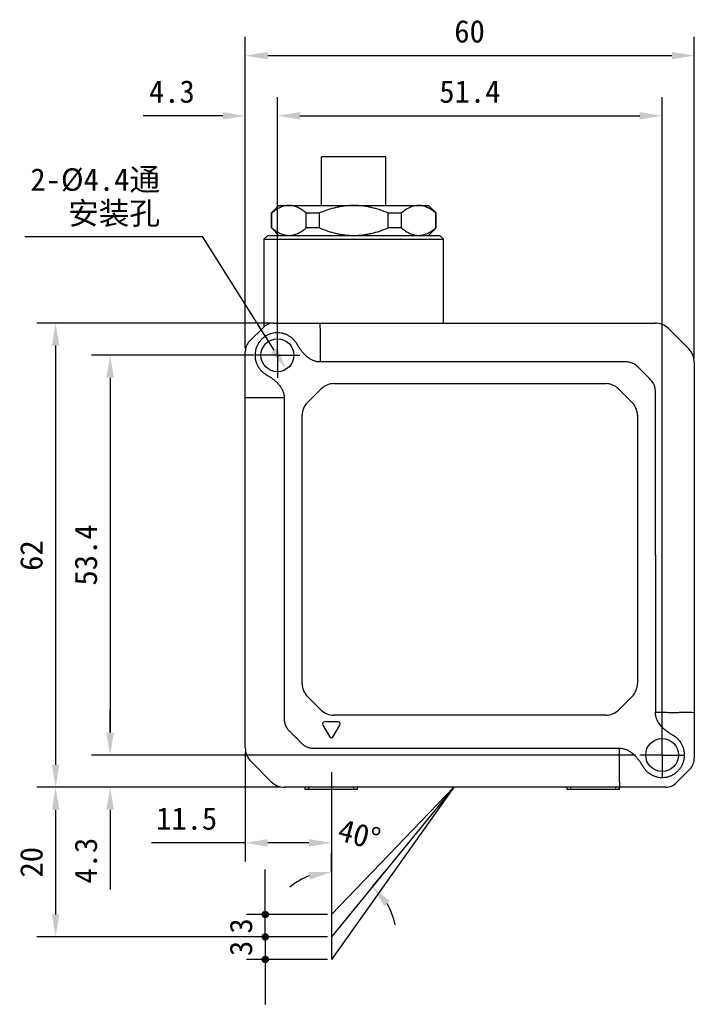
# Model space of a CAD drawing. Header units: millimetres. Extents: x 65 to 268, y 78 to 241.
# Tile 1 of 2: x 65 to 156, y 109 to 241. Entities that reach past the tile are written whole.
import ezdxf

# ---------------------------------------------------------------- set-up
doc = ezdxf.new("R2010")
doc.units = ezdxf.units.MM
doc.header["$LTSCALE"] = 23.1
doc.header["$PDMODE"] = 3
doc.header["$PDSIZE"] = 8
doc.linetypes.add('CENTER', pattern=[0.6, 0.375, -0.075, 0.075, -0.075])
doc.layers.get('0').update_dxf_attribs({"linetype": 'CONTINUOUS'})
doc.layers.get('Defpoints').update_dxf_attribs({"linetype": 'CONTINUOUS'})
for name, color, linetype in [('03_ALL_AXES', 7, 'CONTINUOUS'), ('05_ALL_CURVES', 7, 'CONTINUOUS'), ('51__DRAFT_DIMS', 7, 'CONTINUOUS')]:
    doc.layers.add(name, color=color, linetype=linetype)
doc.styles.get("Standard").update_dxf_attribs({"font": 'simfang.ttf'})
doc.dimstyles.new('DIMSTYLE_1', dxfattribs={"dimtxt": 3, "dimasz": 3, "dimexe": 2.5, "dimexo": 0.5, "dimgap": 0.75, "dimtad": 1, "dimdsep": 46, "dimtxsty": 'STANDARD', "dimblk": '_FILLED', "dimblk1": '_FILLED', "dimblk2": '_FILLED', "dimcen": 0.09, "dimclrd": 8, "dimclre": 8, "dimclrt": 256, "dimazin": 2, "dimtp": 0.3, "dimtm": 0.3, "dimtfac": 1, "dimtofl": 0, "dimtmove": 0, "dimatfit": 3, "dimldrblk": '_FILLED', "dimfxl": 1, "dimtolj": 1, "dimarcsym": 0})
doc.dimstyles.new('DIMSTYLE_2', dxfattribs={"dimtxt": 3, "dimasz": 3, "dimexe": 2.5, "dimexo": 0.5, "dimtad": 1, "dimdsep": 46, "dimtxsty": 'STANDARD', "dimblk": '_FILLED', "dimblk1": '_FILLED', "dimblk2": '_FILLED', "dimcen": 0.09, "dimclrd": 8, "dimclre": 8, "dimclrt": 256, "dimazin": 2, "dimtp": 0.1, "dimtm": 0.1, "dimtfac": 1, "dimtofl": 0, "dimtmove": 0, "dimatfit": 1, "dimldrblk": '_FILLED', "dimfxl": 1, "dimtolj": 1, "dimarcsym": 0})
doc.dimstyles.new('DIMSTYLE_3', dxfattribs={"dimtxt": 3, "dimasz": 3, "dimexe": 2.5, "dimexo": 0.5, "dimgap": 0.75, "dimtad": 1, "dimdsep": 46, "dimtxsty": 'STANDARD', "dimblk": '_FILLED', "dimblk1": '_FILLED', "dimblk2": '_FILLED', "dimcen": 0.09, "dimclrd": 8, "dimclre": 8, "dimclrt": 256, "dimazin": 2, "dimtp": 0.2, "dimtm": 0.2, "dimtfac": 1, "dimtofl": 0, "dimtmove": 0, "dimatfit": 3, "dimldrblk": '_FILLED', "dimfxl": 1, "dimtolj": 1, "dimarcsym": 0})
doc.dimstyles.new('DIMSTYLE_4', dxfattribs={"dimtxt": 3, "dimasz": 3, "dimexe": 2.5, "dimexo": 0.5, "dimgap": 0.75, "dimtad": 1, "dimdsep": 46, "dimtxsty": 'STANDARD', "dimblk": '_FILLED', "dimblk1": '_FILLED', "dimblk2": '_FILLED', "dimcen": 0.09, "dimclrd": 8, "dimclre": 8, "dimclrt": 256, "dimazin": 2, "dimtp": 0.1, "dimtm": 0.1, "dimtfac": 1, "dimtofl": 0, "dimtmove": 0, "dimatfit": 3, "dimldrblk": '_FILLED', "dimfxl": 1, "dimtolj": 1, "dimarcsym": 0})
doc.dimstyles.new('DIMSTYLE_5', dxfattribs={"dimtxt": 3, "dimasz": 3, "dimexe": 2.5, "dimexo": 0.5, "dimgap": 3, "dimtad": 1, "dimdec": 1, "dimdsep": 46, "dimtxsty": 'STANDARD', "dimblk": '_FILLED', "dimblk1": '_FILLED', "dimblk2": '_FILLED', "dimcen": 0.09, "dimclrd": 8, "dimclre": 8, "dimclrt": 256, "dimazin": 2, "dimtp": 0.5, "dimtm": 0.5, "dimtfac": 1, "dimtdec": 1, "dimtofl": 0, "dimtmove": 0, "dimatfit": 3, "dimldrblk": '_FILLED', "dimfxl": 1, "dimtolj": 1, "dimarcsym": 0})

# ---------------------------------------------------------------- blocks, each defined once
blk = doc.blocks.new('_FILLED')
at = {"color": 0, "linetype": 'ByBlock'}
blk.add_solid([(0, 0), (-1, 0.167), (-1, -0.167)], dxfattribs=at)
blk = doc.blocks.new('*D2')
at = {"layer": '51__DRAFT_DIMS', "color": 8, "lineweight": -2}
for p, q in [((95.61, 196.74), (95.61, 238.28)), ((155.61, 195.33), (155.61, 238.28)), ((98.61, 235.78), (152.61, 235.78))]:
    blk.add_line(p, q, dxfattribs=at)
at = {"layer": 'Defpoints', "color": 0}
for p in [(155.61, 235.78), (95.61, 196.24), (155.61, 194.83)]:
    blk.add_point(p, dxfattribs=at)
at = {"layer": '51__DRAFT_DIMS', "color": 8, "linetype": 'ByBlock', "lineweight": -2, "xscale": 3, "yscale": 3, "zscale": 3, "rotation": 180}
blk.add_blockref('_FILLED', (95.61, 235.78), dxfattribs=at)
at = {"layer": '51__DRAFT_DIMS', "color": 8, "linetype": 'ByBlock', "lineweight": -2, "xscale": 3, "yscale": 3, "zscale": 3}
blk.add_blockref('_FILLED', (155.61, 235.78), dxfattribs=at)
at = {"layer": '51__DRAFT_DIMS', "insert": (125.58, 240.53), "char_height": 3, "attachment_point": 2, "line_spacing_factor": 0.9}
blk.add_mtext('\\A1;60', dxfattribs=at)
blk = doc.blocks.new('*D3')
at = {"layer": '51__DRAFT_DIMS', "color": 8, "lineweight": -2}
for p, q in [((98.94, 200.06), (67.77, 200.06)), ((70.27, 197.06), (70.27, 141.06)), ((100.34, 138.06), (67.77, 138.06))]:
    blk.add_line(p, q, dxfattribs=at)
at = {"layer": 'Defpoints', "color": 0}
for p in [(99.44, 200.06), (70.27, 138.06), (100.84, 138.06)]:
    blk.add_point(p, dxfattribs=at)
at = {"layer": '51__DRAFT_DIMS', "color": 8, "linetype": 'ByBlock', "lineweight": -2, "xscale": 3, "yscale": 3, "zscale": 3}
for p, rotation in [((70.27, 200.06), 89.99999999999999), ((70.27, 138.06), 270)]:
    blk.add_blockref('_FILLED', p, dxfattribs=dict(at, rotation=rotation))
at = {"layer": '51__DRAFT_DIMS', "insert": (65.52, 169), "char_height": 3, "attachment_point": 2, "rotation": 90, "line_spacing_factor": 0.9}
blk.add_mtext('\\A1;62', dxfattribs=at)
blk = doc.blocks.new('*D4')
at = {"layer": '51__DRAFT_DIMS', "color": 8, "lineweight": -2}
for p in [(66.15, 211.6), (99.48, 196.44)]:
    blk.add_line(p, (89.89, 211.6), dxfattribs=at)
at = {"layer": 'Defpoints', "color": 0}
for p in [(98.73, 197.62), (101.09, 193.9)]:
    blk.add_point(p, dxfattribs=at)
at = {"layer": '51__DRAFT_DIMS', "color": 8, "linetype": 'ByBlock', "lineweight": -2, "xscale": 3, "yscale": 3, "zscale": 3, "rotation": 302.307363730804}
blk.add_blockref('_FILLED', (101.09, 193.9), dxfattribs=at)
at = {"layer": '51__DRAFT_DIMS', "insert": (84.22, 220.73), "char_height": 3, "attachment_point": 3, "line_spacing_factor": 0.9}
blk.add_mtext('\\A1;2-%%c4.4通\\P安装孔', dxfattribs=at)
blk = doc.blocks.new('*D5')
at = {"layer": '51__DRAFT_DIMS', "color": 8, "lineweight": -2}
for p, q in [((96.8, 195.76), (75.05, 195.76)), ((77.55, 192.76), (77.55, 145.36)), ((147.77, 142.36), (75.05, 142.36))]:
    blk.add_line(p, q, dxfattribs=at)
at = {"layer": 'Defpoints', "color": 0}
for p in [(97.3, 195.76), (77.55, 142.36), (148.27, 142.36)]:
    blk.add_point(p, dxfattribs=at)
at = {"layer": '51__DRAFT_DIMS', "color": 8, "linetype": 'ByBlock', "lineweight": -2, "xscale": 3, "yscale": 3, "zscale": 3}
for p, rotation in [((77.55, 195.76), 89.99999999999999), ((77.55, 142.36), 270)]:
    blk.add_blockref('_FILLED', p, dxfattribs=dict(at, rotation=rotation))
at = {"layer": '51__DRAFT_DIMS', "insert": (72.8, 169.08), "char_height": 3, "attachment_point": 2, "rotation": 90, "line_spacing_factor": 0.9}
blk.add_mtext('\\A1;53.4', dxfattribs=at)
blk = doc.blocks.new('*D6')
at = {"layer": '51__DRAFT_DIMS', "color": 8, "lineweight": -2}
for p, q in [((99.91, 197.31), (99.91, 230.24)), ((151.31, 144.88), (151.31, 230.24)), ((102.91, 227.74), (148.31, 227.74))]:
    blk.add_line(p, q, dxfattribs=at)
at = {"layer": 'Defpoints', "color": 0}
for p in [(151.31, 227.74), (99.91, 196.81), (151.31, 144.38)]:
    blk.add_point(p, dxfattribs=at)
at = {"layer": '51__DRAFT_DIMS', "color": 8, "linetype": 'ByBlock', "lineweight": -2, "xscale": 3, "yscale": 3, "zscale": 3, "rotation": 180}
blk.add_blockref('_FILLED', (99.91, 227.74), dxfattribs=at)
at = {"layer": '51__DRAFT_DIMS', "color": 8, "linetype": 'ByBlock', "lineweight": -2, "xscale": 3, "yscale": 3, "zscale": 3}
blk.add_blockref('_FILLED', (151.31, 227.74), dxfattribs=at)
at = {"layer": '51__DRAFT_DIMS', "insert": (125.62, 232.49), "char_height": 3, "attachment_point": 2, "line_spacing_factor": 0.9}
blk.add_mtext('\\A1;51.4', dxfattribs=at)
blk = doc.blocks.new('*D7')
at = {"layer": '51__DRAFT_DIMS', "color": 8, "lineweight": -2}
for p, q in [((100.34, 138.06), (67.77, 138.06)), ((70.27, 135.06), (70.27, 121.06)), ((106.61, 118.06), (67.77, 118.06))]:
    blk.add_line(p, q, dxfattribs=at)
at = {"layer": 'Defpoints', "color": 0}
for p in [(100.84, 138.06), (70.27, 118.06), (107.11, 118.06)]:
    blk.add_point(p, dxfattribs=at)
at = {"layer": '51__DRAFT_DIMS', "color": 8, "linetype": 'ByBlock', "lineweight": -2, "xscale": 3, "yscale": 3, "zscale": 3}
for p, rotation in [((70.27, 138.06), 90), ((70.27, 118.06), 270)]:
    blk.add_blockref('_FILLED', p, dxfattribs=dict(at, rotation=rotation))
at = {"layer": '51__DRAFT_DIMS', "insert": (65.52, 128.04), "char_height": 3, "attachment_point": 2, "rotation": 90, "line_spacing_factor": 0.9}
blk.add_mtext('\\A1;20', dxfattribs=at)
blk = doc.blocks.new('_DOT')
at = {"color": 0, "linetype": 'ByBlock'}
blk.add_line((-0.167, 0), (-1, 0), dxfattribs=at)
at = {"color": 0, "linetype": 'ByBlock', "const_width": 0.167}
blk.add_lwpolyline([(-0.083, 0, 1), (0.083, 0, 1)], format="xyb", close=True, dxfattribs=at)
blk = doc.blocks.new('*D8')
at = {"layer": '51__DRAFT_DIMS', "color": 8, "lineweight": -2}
for p, q in [((98.28, 124.06), (98.28, 127.06)), ((106.61, 121.06), (95.78, 121.06)), ((106.61, 118.06), (95.78, 118.06)), ((98.28, 115.06), (98.28, 112.06))]:
    blk.add_line(p, q, dxfattribs=at)
at = {"layer": 'Defpoints', "color": 0}
for p in [(98.28, 121.06), (107.11, 121.06), (107.11, 118.06)]:
    blk.add_point(p, dxfattribs=at)
at = {"layer": '51__DRAFT_DIMS', "color": 8, "linetype": 'ByBlock', "lineweight": -2, "xscale": 3, "yscale": 3, "zscale": 3}
for p, rotation in [((98.28, 121.06), 270), ((98.28, 118.06), 90)]:
    blk.add_blockref('_DOT', p, dxfattribs=dict(at, rotation=rotation))
at = {"layer": '51__DRAFT_DIMS', "insert": (93.53, 119.53), "char_height": 3, "attachment_point": 2, "rotation": 90, "line_spacing_factor": 0.9}
blk.add_mtext('\\A1;3', dxfattribs=at)
blk = doc.blocks.new('*D9')
at = {"layer": '51__DRAFT_DIMS', "color": 8, "lineweight": -2}
for p, q in [((95.61, 142.8), (95.61, 128.13)), ((107.11, 140.06), (107.11, 128.13)), ((95.61, 130.63), (83.1, 130.63)), ((104.11, 130.63), (98.61, 130.63))]:
    blk.add_line(p, q, dxfattribs=at)
at = {"layer": 'Defpoints', "color": 0}
for p in [(95.61, 143.3), (107.11, 140.56), (95.61, 130.63)]:
    blk.add_point(p, dxfattribs=at)
at = {"layer": '51__DRAFT_DIMS', "color": 8, "linetype": 'ByBlock', "lineweight": -2, "xscale": 3, "yscale": 3, "zscale": 3, "rotation": 180}
blk.add_blockref('_FILLED', (95.61, 130.63), dxfattribs=at)
at = {"layer": '51__DRAFT_DIMS', "color": 8, "linetype": 'ByBlock', "lineweight": -2, "xscale": 3, "yscale": 3, "zscale": 3}
blk.add_blockref('_FILLED', (107.11, 130.63), dxfattribs=at)
at = {"layer": '51__DRAFT_DIMS', "insert": (91.86, 135.38), "char_height": 3, "attachment_point": 3, "line_spacing_factor": 0.9}
blk.add_mtext('\\A1;11.5', dxfattribs=at)
blk = doc.blocks.new('*D10')
at = {"layer": '51__DRAFT_DIMS', "color": 8, "lineweight": -2}
for p, q in [((98.28, 121.06), (98.28, 124.06)), ((106.61, 118.06), (95.78, 118.06)), ((106.61, 115.06), (95.78, 115.06)), ((98.28, 112.06), (98.28, 109.06))]:
    blk.add_line(p, q, dxfattribs=at)
at = {"layer": 'Defpoints', "color": 0}
for p in [(98.28, 118.06), (107.11, 118.06), (107.11, 115.06)]:
    blk.add_point(p, dxfattribs=at)
at = {"layer": '51__DRAFT_DIMS', "color": 8, "linetype": 'ByBlock', "lineweight": -2, "xscale": 3, "yscale": 3, "zscale": 3}
for p, rotation in [((98.28, 118.06), 270), ((98.28, 115.06), 90)]:
    blk.add_blockref('_DOT', p, dxfattribs=dict(at, rotation=rotation))
at = {"layer": '51__DRAFT_DIMS', "insert": (93.53, 116.53), "char_height": 3, "attachment_point": 2, "rotation": 90, "line_spacing_factor": 0.9}
blk.add_mtext('\\A1;3', dxfattribs=at)
blk = doc.blocks.new('*D11')
at = {"layer": '51__DRAFT_DIMS', "color": 8, "lineweight": -2}
for p, q in [((95.61, 196.74), (95.61, 230.24)), ((99.91, 198.45), (99.91, 230.24)), ((92.61, 227.74), (81.96, 227.74)), ((102.91, 227.74), (105.91, 227.74))]:
    blk.add_line(p, q, dxfattribs=at)
at = {"layer": 'Defpoints', "color": 0}
for p in [(99.91, 227.74), (99.91, 197.95), (95.61, 196.24)]:
    blk.add_point(p, dxfattribs=at)
at = {"layer": '51__DRAFT_DIMS', "color": 8, "linetype": 'ByBlock', "lineweight": -2, "xscale": 3, "yscale": 3, "zscale": 3}
blk.add_blockref('_FILLED', (95.61, 227.74), dxfattribs=at)
at = {"layer": '51__DRAFT_DIMS', "color": 8, "linetype": 'ByBlock', "lineweight": -2, "xscale": 3, "yscale": 3, "zscale": 3, "rotation": 180}
blk.add_blockref('_FILLED', (99.91, 227.74), dxfattribs=at)
at = {"layer": '51__DRAFT_DIMS', "insert": (88.86, 232.49), "char_height": 3, "attachment_point": 3, "line_spacing_factor": 0.9}
blk.add_mtext('\\A1;4.3', dxfattribs=at)
blk = doc.blocks.new('*D12')
at = {"layer": '51__DRAFT_DIMS', "color": 8, "lineweight": -2}
for p, q in [((77.55, 145.36), (77.55, 148.36)), ((147.12, 142.36), (75.05, 142.36)), ((99.25, 138.06), (75.05, 138.06)), ((77.55, 135.06), (77.55, 124.41))]:
    blk.add_line(p, q, dxfattribs=at)
at = {"layer": 'Defpoints', "color": 0}
for p in [(77.55, 142.36), (147.62, 142.36), (99.75, 138.06)]:
    blk.add_point(p, dxfattribs=at)
at = {"layer": '51__DRAFT_DIMS', "color": 8, "linetype": 'ByBlock', "lineweight": -2, "xscale": 3, "yscale": 3, "zscale": 3}
for p, rotation in [((77.55, 142.36), 270), ((77.55, 138.06), 90)]:
    blk.add_blockref('_FILLED', p, dxfattribs=dict(at, rotation=rotation))
at = {"layer": '51__DRAFT_DIMS', "insert": (72.8, 131.31), "char_height": 3, "attachment_point": 3, "rotation": 90, "line_spacing_factor": 0.9}
blk.add_mtext('\\A1;4.3', dxfattribs=at)
blk = doc.blocks.new('*D16')
at = {"layer": '51__DRAFT_DIMS', "color": 8, "lineweight": -2}
for p, q in [((107.11, 126.74), (107.11, 129.24)), ((112.6, 124.78), (114.19, 126.71))]:
    blk.add_line(p, q, dxfattribs=at)
for start, end in [(109.9146, 129.8292), (10.8835, 30.7981)]:
    blk.add_arc((107.11, 118.06), 8.67, start, end, dxfattribs=at)
at = {"layer": 'Defpoints', "color": 0}
for p in [(107.11, 126.24), (107.11, 126.15), (110.94, 125.85), (112.23, 124.32), (112.29, 124.39)]:
    blk.add_point(p, dxfattribs=at)
at = {"layer": '51__DRAFT_DIMS', "color": 8, "linetype": 'ByBlock', "lineweight": -2, "xscale": 3, "yscale": 3, "zscale": 3}
for p, rotation in [((107.11, 126.74), 9.957295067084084), ((112.6, 124.78), 130.755346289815)]:
    blk.add_blockref('_FILLED', p, dxfattribs=dict(at, rotation=rotation))
at = {"layer": '51__DRAFT_DIMS', "insert": (111.25, 133.18), "char_height": 3, "attachment_point": 2, "rotation": 344.6969, "line_spacing_factor": 0.9}
blk.add_mtext('40%%d', dxfattribs=at)

msp = doc.modelspace()

# ---------------------------------------------------------------- linework, layer by layer
at = {"color": 7}
for p, q in [((105.809, 215.764), (105.809, 222.264)), ((114.409, 222.264), (105.809, 222.264)), ((114.409, 215.764), (114.409, 222.264)), ((100.109, 215.764), (99.109, 214.764)), ((100.109, 215.764), (120.109, 215.764)), ((120.109, 215.764), (121.109, 214.764)), ((99.109, 212.764), (99.109, 214.764)), ((99.109, 214.764), (99.158, 214.764)), ((99.158, 212.764), (99.158, 214.764)), ((103.74, 212.764), (103.74, 214.764)), ((103.74, 214.764), (105.527, 214.764)), ((105.527, 212.764), (105.527, 214.764)), ((114.692, 212.764), (114.692, 214.764)), ((114.692, 214.764), (116.478, 214.764)), ((116.478, 212.764), (116.478, 214.764)), ((121.061, 212.764), (121.061, 214.764)), ((121.109, 214.764), (121.061, 214.764)), ((121.109, 212.764), (121.109, 214.764)), ((98.609, 211.764), (98.109, 211.264)), ((98.609, 211.764), (121.609, 211.764)), ((100.109, 211.764), (99.109, 212.764)), ((99.109, 212.764), (99.158, 212.764)), ((105.527, 212.764), (103.74, 212.764)), ((116.478, 212.764), (114.692, 212.764)), ((120.109, 211.764), (121.109, 212.764)), ((121.061, 212.764), (121.109, 212.764)), ((121.609, 211.764), (122.109, 211.264)), ((98.109, 211.264), (98.109, 199.559)), ((98.109, 211.264), (122.109, 211.264)), ((122.109, 200.064), (122.109, 211.264))]:
    msp.add_line(p, q, dxfattribs=at)
for p, q in [((99.438, 200.064), (150.374, 200.064)), ((96.195, 197.65), (98.024, 199.478)), ((105.61, 199.372), (105.607, 199.372)), ((105.61, 199.372), (105.607, 199.372)), ((152.142, 199.332), (154.877, 196.596)), ((95.609, 143.3), (95.609, 196.236)), ((155.609, 194.828), (155.609, 141.892)), ((103.912, 189.435), (105.741, 191.264)), ((107.438, 191.967), (143.781, 191.967)), ((145.478, 191.264), (147.306, 189.435)), ((103.209, 151.895), (103.209, 187.738)), ((148.009, 187.738), (148.009, 151.895)), ((150.409, 169.064), (150.41, 148.065)), ((105.741, 148.37), (103.912, 150.198)), ((147.306, 150.198), (145.478, 148.37)), ((143.781, 147.667), (107.438, 147.667)), ((105.959, 146.362), (106.85, 144.82)), ((108, 146.812), (106.219, 146.812)), ((107.369, 144.82), (108.26, 146.362)), ((99.077, 138.796), (96.342, 141.532)), ((155.024, 140.478), (153.195, 138.65)), ((151.781, 138.064), (100.845, 138.064)), ((103.609, 137.764), (103.609, 138.064)), ((110.609, 137.764), (103.609, 137.764)), ((104.109, 137.764), (104.109, 138.064)), ((110.109, 137.764), (110.109, 138.064)), ((110.609, 137.764), (110.609, 138.064)), ((138.609, 137.764), (138.609, 138.064)), ((145.609, 137.764), (138.609, 137.764)), ((139.109, 137.764), (139.109, 138.064)), ((145.109, 137.764), (145.109, 138.064)), ((145.609, 137.764), (145.609, 138.064))]:
    msp.add_line(p, q)
for centre in [(99.909, 195.764), (151.309, 142.364)]:
    msp.add_circle(centre, 2.2)
for centre, radius, start, end in [((99.438, 198.064), 2, 90, 135), ((-67.799, 199.605), 173.409, 359.9232, 0.15177), ((150.374, 197.564), 2.5, 45, 90), ((97.609, 196.236), 2, 135, 180), ((153.109, 194.828), 2.5, 0, 45), ((107.438, 189.567), 2.4, 90, 135), ((143.781, 189.567), 2.4, 45, 90), ((96.31, 59.968), 130.098, 90.00416, 90.30864), ((105.609, 187.738), 2.4, 135, 180), ((145.609, 187.738), 2.4, 0, 45), ((105.609, 151.895), 2.4, 180, 225), ((145.609, 151.895), 2.4, 315, 360), ((107.438, 150.067), 2.4, 225, 270), ((143.781, 150.067), 2.4, 270, 315), ((155.398, 169.76), 21.697, 268.72818, 270.55817), ((106.219, 146.512), 0.3, 90, 210), ((108, 146.512), 0.3, 330, 90), ((107.109, 144.97), 0.3, 210, 330), ((98.109, 143.3), 2.5, 180, 225), ((153.609, 141.892), 2, 315, 360), ((100.845, 140.564), 2.5, 225, 270), ((288.787, 138.521), 143.178, 179.90555, 180.18295), ((151.781, 140.064), 2, 270, 315)]:
    msp.add_arc(centre, radius, start, end)
for points, knots in [([(101.449, 215.764), (101.351, 215.764), (101.152, 215.752), (100.857, 215.7), (100.564, 215.614), (100.172, 215.455), (99.691, 215.182), (99.334, 214.911), (99.158, 214.764)], [0, 0, 0, 0, 0.1158219, 0.2328891, 0.3521494, 0.474395, 0.7295469, 1, 1, 1, 1]), ([(103.74, 214.764), (103.564, 214.911), (103.207, 215.182), (102.726, 215.455), (102.334, 215.614), (102.041, 215.7), (101.746, 215.752), (101.548, 215.764), (101.449, 215.764)], [0, 0, 0, 0, 0.2704531, 0.5256051, 0.6478507, 0.767111, 0.8841781, 1, 1, 1, 1]), ([(110.109, 215.764), (109.716, 215.764), (109.125, 215.729), (108.346, 215.615), (107.575, 215.46), (106.627, 215.193), (105.89, 214.915), (105.527, 214.764)], [0, 0, 0, 0, 0.2499656, 0.3750237, 0.5000481, 0.750037, 1, 1, 1, 1]), ([(114.692, 214.764), (114.329, 214.915), (113.592, 215.193), (112.644, 215.46), (111.872, 215.615), (111.093, 215.729), (110.503, 215.764), (110.109, 215.764)], [0, 0, 0, 0, 0.2499631, 0.499952, 0.6249765, 0.7500345, 1, 1, 1, 1]), ([(118.77, 215.764), (118.671, 215.764), (118.473, 215.752), (118.178, 215.7), (117.884, 215.614), (117.493, 215.455), (117.012, 215.182), (116.655, 214.911), (116.478, 214.764)], [0, 0, 0, 0, 0.1158219, 0.2328891, 0.3521494, 0.474395, 0.7295469, 1, 1, 1, 1]), ([(121.061, 214.764), (120.884, 214.911), (120.527, 215.182), (120.047, 215.455), (119.655, 215.614), (119.362, 215.7), (119.066, 215.752), (118.868, 215.764), (118.77, 215.764)], [0, 0, 0, 0, 0.2704531, 0.5256051, 0.6478507, 0.767111, 0.8841781, 1, 1, 1, 1]), ([(99.158, 212.764), (99.334, 212.617), (99.691, 212.346), (100.172, 212.073), (100.564, 211.914), (100.857, 211.828), (101.152, 211.776), (101.351, 211.764), (101.449, 211.764)], [0, 0, 0, 0, 0.2704531, 0.5256051, 0.6478507, 0.767111, 0.8841781, 1, 1, 1, 1]), ([(101.449, 211.764), (101.548, 211.764), (101.746, 211.776), (102.041, 211.828), (102.334, 211.914), (102.726, 212.073), (103.207, 212.346), (103.564, 212.617), (103.74, 212.764)], [0, 0, 0, 0, 0.1158219, 0.2328891, 0.3521494, 0.474395, 0.7295469, 1, 1, 1, 1]), ([(105.527, 212.764), (105.89, 212.613), (106.627, 212.335), (107.575, 212.068), (108.346, 211.913), (109.125, 211.799), (109.716, 211.764), (110.109, 211.764)], [0, 0, 0, 0, 0.2499631, 0.499952, 0.6249765, 0.7500345, 1, 1, 1, 1]), ([(110.109, 211.764), (110.503, 211.764), (111.093, 211.799), (111.872, 211.913), (112.644, 212.068), (113.592, 212.335), (114.329, 212.613), (114.692, 212.764)], [0, 0, 0, 0, 0.2499656, 0.3750237, 0.5000481, 0.750037, 1, 1, 1, 1]), ([(116.478, 212.764), (116.655, 212.617), (117.012, 212.346), (117.493, 212.073), (117.884, 211.914), (118.178, 211.828), (118.473, 211.776), (118.671, 211.764), (118.77, 211.764)], [0, 0, 0, 0, 0.2704531, 0.5256051, 0.6478507, 0.767111, 0.8841781, 1, 1, 1, 1]), ([(118.77, 211.764), (118.868, 211.764), (119.066, 211.776), (119.362, 211.828), (119.655, 211.914), (120.047, 212.073), (120.527, 212.346), (120.884, 212.617), (121.061, 212.764)], [0, 0, 0, 0, 0.1158219, 0.2328891, 0.3521494, 0.474395, 0.7295469, 1, 1, 1, 1])]:
    msp.add_open_spline(points, degree=3, knots=knots, dxfattribs=at)
for points, knots in [([(105.611, 194.864), (105.47, 194.863), (105.258, 194.882), (104.984, 194.944), (104.715, 195.029), (104.394, 195.176), (104.039, 195.406), (103.714, 195.676), (103.417, 195.977), (103.19, 196.247), (103.02, 196.471), (102.898, 196.643), (102.799, 196.789), (102.723, 196.907), (102.666, 196.996), (102.612, 197.086), (102.558, 197.177), (102.505, 197.268), (102.432, 197.389), (102.333, 197.534), (102.203, 197.701), (102.061, 197.857), (101.858, 198.052), (101.578, 198.268), (101.211, 198.478), (100.817, 198.633), (100.405, 198.732), (99.984, 198.773), (99.561, 198.753), (99.145, 198.675), (98.744, 198.539), (98.366, 198.348), (98.019, 198.106), (97.709, 197.818), (97.443, 197.489), (97.225, 197.125), (97.061, 196.735), (96.953, 196.326), (96.904, 195.906), (96.914, 195.482), (96.983, 195.065), (97.11, 194.661), (97.232, 194.406), (97.301, 194.284)], [0, 0, 0, 0, 0.0312294, 0.0468611, 0.0624931, 0.0937352, 0.1249844, 0.1562395, 0.1874974, 0.2187563, 0.2343881, 0.2500199, 0.2656517, 0.2734677, 0.2812838, 0.2890997, 0.2969158, 0.3047318, 0.3125479, 0.328178, 0.3438084, 0.3594393, 0.375071, 0.4063171, 0.4375638, 0.4688099, 0.5000566, 0.531303, 0.5625494, 0.5937961, 0.6250424, 0.6562889, 0.6875356, 0.7187818, 0.7500283, 0.781275, 0.8125212, 0.8437678, 0.8750145, 0.9062606, 0.9375072, 0.9687538, 1, 1, 1, 1]), ([(105.607, 199.372), (105.603, 198.996), (105.599, 198.245), (105.601, 197.306), (105.603, 196.554), (105.606, 195.991), (105.609, 195.427), (105.611, 195.051), (105.611, 194.863)], [0, 0, 0, 0, 0.2500003, 0.4999896, 0.6249745, 0.7499605, 0.8749651, 1, 1, 1, 1]), ([(150.409, 169.064), (150.409, 169.779), (150.409, 171.209), (150.408, 173.355), (150.408, 175.5), (150.408, 177.288), (150.408, 178.718), (150.409, 179.791), (150.409, 180.863), (150.41, 181.936), (150.41, 183.008), (150.411, 184.081), (150.411, 185.154), (150.41, 186.226), (150.41, 187.299), (150.409, 188.193), (150.408, 188.908), (150.409, 189.355), (150.41, 189.713), (150.411, 189.981), (150.412, 190.249), (150.415, 190.472), (150.416, 190.651), (150.416, 190.785), (150.413, 190.919), (150.404, 191.098), (150.384, 191.276), (150.35, 191.451), (150.317, 191.581), (150.275, 191.709), (150.208, 191.875), (150.105, 192.074), (149.951, 192.294), (149.777, 192.499), (149.592, 192.692), (149.401, 192.881), (149.21, 193.069), (149.019, 193.257), (148.827, 193.445), (148.668, 193.602), (148.542, 193.728), (148.447, 193.823), (148.353, 193.918), (148.259, 194.014), (148.166, 194.11), (148.071, 194.205), (147.974, 194.298), (147.872, 194.385), (147.764, 194.465), (147.615, 194.564), (147.339, 194.711), (146.994, 194.821), (146.639, 194.866), (146.371, 194.875), (146.103, 194.871), (145.88, 194.864), (145.701, 194.861), (145.522, 194.859), (145.299, 194.859), (145.031, 194.861), (144.762, 194.864), (144.494, 194.867), (144.137, 194.869), (143.69, 194.869), (143.153, 194.867), (142.617, 194.865), (142.081, 194.862), (141.545, 194.861), (140.829, 194.86), (139.936, 194.861), (138.863, 194.863), (137.79, 194.865), (136.718, 194.866), (135.645, 194.867), (134.572, 194.868), (133.142, 194.868), (131.354, 194.868), (129.209, 194.867), (127.064, 194.866), (124.918, 194.865), (122.773, 194.865), (120.628, 194.865), (118.482, 194.866), (116.337, 194.866), (114.192, 194.865), (112.047, 194.864), (110.259, 194.863), (108.829, 194.864), (107.935, 194.865), (107.22, 194.865), (106.504, 194.866), (105.968, 194.866), (105.611, 194.864)], [0, 0, 0, 0, 0.0312506, 0.0625012, 0.0937517, 0.1250023, 0.1406276, 0.1562529, 0.1718782, 0.1875035, 0.2031288, 0.2187541, 0.2343794, 0.2500046, 0.2656299, 0.2812552, 0.2890679, 0.2968805, 0.3007868, 0.3046932, 0.3085995, 0.3125058, 0.314459, 0.3164123, 0.3183655, 0.3203189, 0.3242248, 0.3261784, 0.3281318, 0.3300853, 0.3320387, 0.3359435, 0.3398489, 0.343755, 0.3476613, 0.3515677, 0.355474, 0.3593803, 0.3632867, 0.367193, 0.3691462, 0.3710994, 0.3730525, 0.3750056, 0.3769588, 0.3789122, 0.3808655, 0.3828192, 0.3847726, 0.3867262, 0.3906313, 0.3984272, 0.4023327, 0.4062389, 0.4101452, 0.4140516, 0.4160047, 0.4179579, 0.4218643, 0.4257706, 0.4296769, 0.4335832, 0.4374895, 0.4453022, 0.4531148, 0.4609275, 0.4687401, 0.4765528, 0.4843654, 0.4999907, 0.515616, 0.5312413, 0.5468666, 0.5624919, 0.5781171, 0.5937424, 0.624993, 0.6562436, 0.6874942, 0.7187448, 0.7499953, 0.7812459, 0.8124965, 0.8437471, 0.8749977, 0.9062482, 0.9374988, 0.9531241, 0.9687494, 0.976562, 0.9843747, 1, 1, 1, 1]), ([(97.301, 194.284), (97.36, 194.181), (97.49, 193.981), (97.68, 193.752), (97.848, 193.583), (97.982, 193.465), (98.122, 193.355), (98.244, 193.269), (98.344, 193.206), (98.446, 193.144), (98.575, 193.07), (98.727, 192.977), (98.926, 192.848), (99.171, 192.68), (99.454, 192.463), (99.725, 192.23), (99.978, 191.978), (100.21, 191.708), (100.381, 191.464), (100.501, 191.258), (100.581, 191.099), (100.651, 190.934), (100.709, 190.766), (100.747, 190.622), (100.771, 190.506), (100.786, 190.418), (100.797, 190.329), (100.809, 190.211), (100.814, 190.122), (100.814, 190.062)], [0, 0, 0, 0, 0.0624839, 0.1249651, 0.1562177, 0.1874691, 0.2187195, 0.2499694, 0.2655957, 0.2812218, 0.3124739, 0.343725, 0.3749765, 0.4374759, 0.4999739, 0.5624713, 0.6249684, 0.6874637, 0.7499541, 0.7812095, 0.8124647, 0.8437199, 0.8749732, 0.9062304, 0.9218599, 0.9374845, 0.9531125, 0.9687484, 1, 1, 1, 1]), ([(100.814, 190.062), (100.626, 190.061), (100.344, 190.061), (99.968, 190.064), (99.591, 190.066), (99.121, 190.067), (98.557, 190.067), (97.993, 190.068), (97.241, 190.069), (96.677, 190.068), (96.301, 190.066)], [0, 0, 0, 0, 0.1250237, 0.1875613, 0.250089, 0.3750932, 0.5000672, 0.6250401, 0.7500202, 1, 1, 1, 1]), ([(100.814, 190.062), (100.815, 189.953), (100.814, 189.734), (100.811, 189.406), (100.808, 189.078), (100.807, 188.75), (100.806, 188.422), (100.807, 187.984), (100.808, 187.437), (100.81, 186.781), (100.812, 185.906), (100.813, 184.813), (100.814, 183.5), (100.813, 182.188), (100.813, 180.876), (100.812, 179.126), (100.812, 176.938), (100.811, 173.439), (100.81, 170.814), (100.809, 169.064)], [0, 0, 0, 0, 0.015625, 0.03125, 0.046875, 0.0625, 0.078125, 0.09375, 0.125, 0.15625, 0.1875, 0.25, 0.3125, 0.375, 0.4375, 0.5, 0.625, 0.75, 1, 1, 1, 1]), ([(100.809, 169.064), (100.809, 168.349), (100.809, 166.919), (100.809, 164.773), (100.809, 162.628), (100.809, 160.84), (100.81, 159.41), (100.81, 158.337), (100.81, 157.265), (100.81, 156.192), (100.81, 155.119), (100.81, 154.046), (100.81, 152.974), (100.81, 151.901), (100.809, 151.007), (100.809, 150.292), (100.809, 149.756), (100.808, 149.219), (100.808, 148.772), (100.809, 148.415), (100.809, 148.147), (100.81, 147.879), (100.809, 147.655), (100.808, 147.476), (100.807, 147.342), (100.808, 147.208), (100.811, 147.074), (100.821, 146.94), (100.839, 146.807), (100.866, 146.676), (100.912, 146.503), (100.988, 146.292), (101.09, 146.093), (101.186, 145.942), (101.265, 145.833), (101.35, 145.73), (101.441, 145.631), (101.536, 145.536), (101.632, 145.442), (101.726, 145.347), (101.821, 145.252), (101.915, 145.157), (102.042, 145.03), (102.199, 144.872), (102.389, 144.683), (102.58, 144.494), (102.738, 144.337), (102.865, 144.21), (102.99, 144.083), (103.114, 143.954), (103.244, 143.831), (103.38, 143.715), (103.563, 143.586), (103.801, 143.46), (104.051, 143.363), (104.312, 143.297), (104.534, 143.269), (104.713, 143.263), (104.891, 143.264), (105.115, 143.264), (105.383, 143.264), (105.651, 143.264), (105.919, 143.264), (106.188, 143.264), (106.545, 143.264), (106.992, 143.264), (107.528, 143.264), (108.065, 143.264), (108.601, 143.264), (109.316, 143.264), (110.21, 143.264), (111.283, 143.264), (112.356, 143.264), (113.428, 143.264), (114.501, 143.264), (115.574, 143.264), (116.646, 143.264), (118.077, 143.264), (119.864, 143.264), (122.01, 143.264), (124.155, 143.264), (126.3, 143.264), (129.161, 143.264), (132.736, 143.264), (136.312, 143.264), (139.173, 143.264), (140.96, 143.264), (142.391, 143.264), (143.463, 143.264), (144.536, 143.264), (145.251, 143.265), (145.609, 143.264)], [0, 0, 0, 0, 0.0312502, 0.0625004, 0.0937506, 0.1250007, 0.1406258, 0.1562509, 0.171876, 0.1875011, 0.2031262, 0.2187513, 0.2343764, 0.2500015, 0.2656266, 0.2734391, 0.2812517, 0.2890642, 0.2968767, 0.300783, 0.3046893, 0.3085956, 0.3125018, 0.314455, 0.3164081, 0.3183613, 0.3203147, 0.3222679, 0.3242214, 0.3261749, 0.3281283, 0.3320334, 0.3359383, 0.3378918, 0.3398453, 0.3417987, 0.3437522, 0.3457053, 0.3476585, 0.3496117, 0.3515648, 0.353518, 0.3554711, 0.3593774, 0.3632836, 0.3671899, 0.3710962, 0.3730493, 0.3750024, 0.3789086, 0.3808618, 0.3828149, 0.3867196, 0.3906246, 0.3945298, 0.3984348, 0.40234, 0.404293, 0.4062465, 0.4101527, 0.4140591, 0.4179653, 0.4218716, 0.4257779, 0.4296841, 0.4374967, 0.4453092, 0.4531218, 0.4609343, 0.4687469, 0.484372, 0.4999971, 0.5156221, 0.5312472, 0.5468723, 0.5624974, 0.5781225, 0.5937476, 0.6249978, 0.656248, 0.6874982, 0.7187483, 0.7499985, 0.8124989, 0.8749993, 0.9062494, 0.9374996, 0.9531247, 0.9687498, 0.9843749, 1, 1, 1, 1]), ([(150.41, 148.065), (150.598, 148.065), (150.973, 148.066), (151.536, 148.065), (152.1, 148.063), (152.569, 148.061), (152.945, 148.06), (153.226, 148.06), (153.508, 148.062), (153.79, 148.065), (154.071, 148.068), (154.447, 148.07), (154.729, 148.069), (154.916, 148.068)], [0, 0, 0, 0, 0.1249999, 0.2499995, 0.3749989, 0.4999996, 0.5625002, 0.625, 0.6874993, 0.7499994, 0.8124998, 0.8749998, 1, 1, 1, 1]), ([(153.907, 143.862), (153.848, 143.964), (153.717, 144.163), (153.526, 144.39), (153.358, 144.556), (153.224, 144.674), (153.084, 144.783), (152.962, 144.867), (152.862, 144.93), (152.76, 144.991), (152.632, 145.065), (152.481, 145.158), (152.282, 145.287), (152.039, 145.455), (151.757, 145.671), (151.488, 145.904), (151.152, 146.238), (150.857, 146.613), (150.659, 146.978), (150.567, 147.196), (150.519, 147.336), (150.486, 147.45), (150.465, 147.536), (150.448, 147.623), (150.433, 147.711), (150.421, 147.799), (150.411, 147.917), (150.41, 148.006), (150.41, 148.065)], [0, 0, 0, 0, 0.0624946, 0.1249864, 0.1562441, 0.1875008, 0.2187564, 0.2500116, 0.2656405, 0.2812692, 0.3125265, 0.3437829, 0.3750397, 0.4375495, 0.5000581, 0.562566, 0.6250738, 0.7499334, 0.8124261, 0.8436855, 0.8749475, 0.8905795, 0.9062085, 0.9218398, 0.9374779, 0.9531144, 0.9687408, 1, 1, 1, 1]), ([(145.609, 143.264), (145.749, 143.265), (145.961, 143.246), (146.236, 143.184), (146.505, 143.098), (146.827, 142.951), (147.182, 142.72), (147.508, 142.449), (147.805, 142.148), (148.031, 141.878), (148.202, 141.653), (148.324, 141.481), (148.423, 141.335), (148.499, 141.216), (148.556, 141.127), (148.61, 141.036), (148.664, 140.945), (148.717, 140.854), (148.791, 140.734), (148.89, 140.588), (149.021, 140.422), (149.163, 140.265), (149.367, 140.071), (149.648, 139.855), (150.016, 139.646), (150.411, 139.492), (150.824, 139.394), (151.246, 139.355), (151.669, 139.376), (152.086, 139.456), (152.487, 139.594), (152.864, 139.787), (153.211, 140.031), (153.52, 140.321), (153.785, 140.652), (154.001, 141.017), (154.163, 141.409), (154.269, 141.819), (154.316, 142.24), (154.303, 142.664), (154.231, 143.082), (154.101, 143.486), (153.977, 143.74), (153.907, 143.862)], [0, 0, 0, 0, 0.0312293, 0.0468611, 0.0624931, 0.0937352, 0.1249844, 0.1562396, 0.1874975, 0.2187564, 0.2343883, 0.2500201, 0.2656518, 0.2734679, 0.281284, 0.2890999, 0.296916, 0.304732, 0.3125481, 0.3281783, 0.3438086, 0.3594396, 0.3750714, 0.4063174, 0.4375641, 0.4688102, 0.5000569, 0.5313033, 0.5625496, 0.5937963, 0.6250426, 0.6562891, 0.6875358, 0.7187819, 0.7500285, 0.7812751, 0.8125213, 0.8437679, 0.8750145, 0.9062606, 0.9375073, 0.9687538, 1, 1, 1, 1]), ([(145.609, 138.757), (145.61, 138.851), (145.612, 138.992), (145.613, 139.18), (145.614, 139.367), (145.615, 139.602), (145.616, 139.978), (145.617, 140.447), (145.616, 141.011), (145.614, 141.574), (145.612, 142.138), (145.61, 142.701), (145.609, 143.077), (145.609, 143.264)], [0, 0, 0, 0, 0.0625004, 0.0937505, 0.1250005, 0.1875006, 0.2500006, 0.3750008, 0.5000012, 0.625002, 0.7500033, 0.8750036, 1, 1, 1, 1])]:
    msp.add_open_spline(points, degree=3, knots=knots)
at = {"layer": '03_ALL_AXES', "linetype": 'CENTER'}
for p, q in [((99.909, 195.764), (99.909, 198.764)), ((99.909, 195.764), (96.909, 195.764)), ((99.909, 195.764), (99.909, 192.764)), ((99.909, 195.764), (102.909, 195.764)), ((151.309, 142.364), (151.309, 145.364)), ((151.309, 142.364), (148.309, 142.364)), ((151.309, 142.364), (154.309, 142.364)), ((151.309, 142.364), (151.309, 139.364))]:
    msp.add_line(p, q, dxfattribs=at)
at = {"layer": '05_ALL_CURVES'}
for p, q in [((123.472, 138.064), (107.109, 115.064)), ((123.472, 138.064), (107.109, 118.064)), ((123.472, 138.064), (107.109, 121.064)), ((107.109, 137.764), (107.109, 115.064))]:
    msp.add_line(p, q, dxfattribs=at)

# ---------------------------------------------------------------- dimensions: what is measured, and where the dimension line sits
at = {"layer": '51__DRAFT_DIMS', "color": 4}
for base, p1, p2, dimstyle, picture, middle in [((155.609, 235.776), (95.609, 196.236), (155.609, 194.828), 'DIMSTYLE_1', '*D2', (125.577, 235.776)), ((99.909, 227.736), (95.609, 196.236), (99.909, 197.95), 'DIMSTYLE_4', '*D11', (85.782, 227.736)), ((151.309, 227.736), (99.909, 196.814), (151.309, 144.382), 'DIMSTYLE_1', '*D6', (125.624, 227.736))]:
    dim = msp.add_linear_dim(base=base, p1=p1, p2=p2, dimstyle=dimstyle, dxfattribs=at)
    dim.commit()
    dim.dimension.update_dxf_attribs({"geometry": picture, "text_midpoint": middle, "dimtype": 160})
dim = msp.add_diameter_dim_2p(p1=(98.734, 197.623), p2=(101.085, 193.905), text='2-%%c<>通\\P安装孔', dimstyle='DIMSTYLE_2', override={"dimtih": 1, "dimtoh": 1, "dimpost": '<>'}, dxfattribs=at)
dim.commit()
dim.dimension.update_dxf_attribs({"geometry": '*D4', "text_midpoint": (75.189, 211.602), "dimtype": 163})
for base, p1, p2, angle, dimstyle, picture, middle in [((70.269, 138.064), (99.438, 200.064), (100.845, 138.064), 270, 'DIMSTYLE_1', '*D3', (70.269, 169.002)), ((77.55, 142.364), (97.299, 195.764), (148.274, 142.364), 270, 'DIMSTYLE_1', '*D5', (77.55, 169.079)), ((77.55, 142.364), (99.75, 138.064), (147.62, 142.364), 90, 'DIMSTYLE_4', '*D12', (77.55, 128.237)), ((95.609, 130.626), (107.109, 140.564), (95.609, 143.3), 180, 'DIMSTYLE_3', '*D9', (87.856, 130.626)), ((70.269, 118.064), (100.845, 138.064), (107.109, 118.064), 270, 'DIMSTYLE_3', '*D7', (70.269, 128.038))]:
    dim = msp.add_linear_dim(base=base, p1=p1, p2=p2, angle=angle, dimstyle=dimstyle, dxfattribs=at)
    dim.commit()
    dim.dimension.update_dxf_attribs({"geometry": picture, "text_midpoint": middle, "dimtype": 160})
dim = msp.add_angular_dim_2l(base=(110.938, 125.848), line1=((112.231, 124.324), (112.286, 124.391)), line2=((107.109, 126.152), (107.109, 126.239)), text='40%%d', dimstyle='DIMSTYLE_5', dxfattribs=at)
dim.commit()
dim.dimension.update_dxf_attribs({"geometry": '*D16', "text_midpoint": (109.399, 126.431), "dimtype": 162})
for base, p1, p2, picture, middle in [((98.277, 121.064), (107.109, 118.064), (107.109, 121.064), '*D8', (98.277, 119.529)), ((98.277, 118.064), (107.109, 115.064), (107.109, 118.064), '*D10', (98.277, 116.529))]:
    dim = msp.add_linear_dim(base=base, p1=p1, p2=p2, angle=90, dimstyle='DIMSTYLE_4', override={"dimblk1": 'DOT', "dimblk2": 'DOT', "dimsah": 1}, dxfattribs=at)
    dim.commit()
    dim.dimension.update_dxf_attribs({"geometry": picture, "text_midpoint": middle, "dimtype": 160})

doc.saveas('drawing.dxf')
